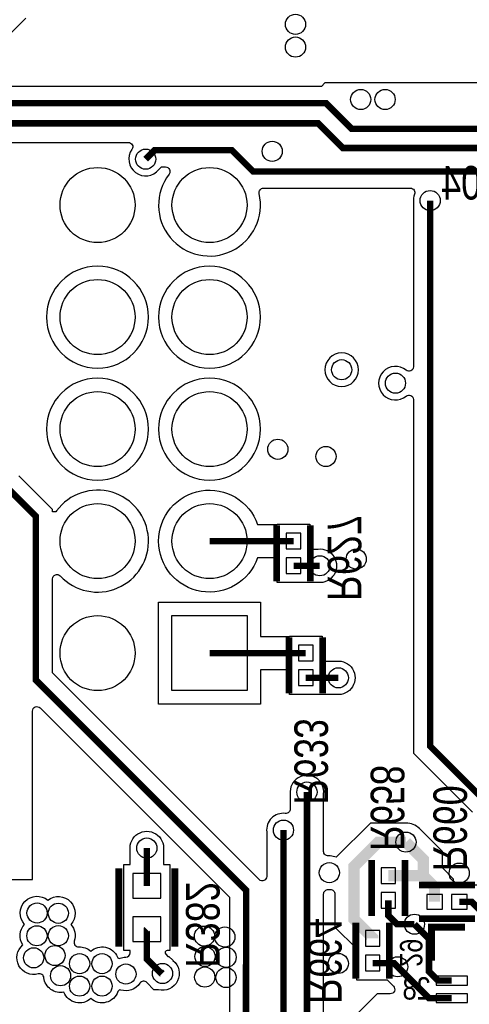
# Model space of a CAD drawing. Extents: x -394 to 5394, y -1015 to 6968.
# Tile 18 of 63: x 666 to 1067, y 883 to 1762. Entities that reach past the tile are written whole.
import ezdxf

# ---------------------------------------------------------------- set-up
doc = ezdxf.new("R2010")
doc.units = 0
for name, color, linetype in [('ET_BOTTOM', 1, 'CONTINUOUS'), ('PG_SILKSCREEN_BOTTOM', 2, 'CONTINUOUS'), ('PIN_BOTTOM', 1, 'CONTINUOUS'), ('RD_SILKSCREEN_BOTTOM', 254, 'CONTINUOUS'), ('VC_BOTTOM', 1, 'CONTINUOUS')]:
    doc.layers.add(name, color=color, linetype=linetype)

msp = doc.modelspace()

# ---------------------------------------------------------------- linework, layer by layer
at = {"layer": 'ET_BOTTOM'}
for points, const_width in [([(608, 1688), (939, 1688), (962, 1665), (1114, 1665), (1164, 1715), (1329, 1715), (1348, 1734), (1396, 1734), (1419, 1711), (1439.8307, 1711), (1472, 1678.8307), (1472, 1566.0001), (1537.0001, 1501), (1550, 1501), (1597, 1454), (1642, 1454), (1648, 1460), (1690, 1460), (1701, 1449), (1727.2, 1449), (1740, 1461.8), (1740, 1684.3469), (1855.4531, 1799.8)], 5.8), ([(600, 1670), (932, 1670), (954, 1648), (1118, 1648), (1171, 1701), (1337, 1701), (1355.9, 1719.9), (1390.1, 1719.9), (1414, 1696), (1435.3145, 1696), (1458, 1673.3145), (1458, 1556), (1531, 1483), (1548, 1483), (1591, 1440), (1648, 1440), (1654, 1446), (1682, 1446), (1696, 1432), (1732, 1432), (1754, 1454), (1754, 1678.8307), (1859.8693, 1784.7)], 5.8), ([(778, 1638), (786, 1646), (855, 1646), (874, 1627), (1118, 1627), (1155.9, 1664.9), (1269.0845, 1664.9), (1283.57, 1650.4145), (1283.57, 1471.5855), (1243.5845, 1431.6), (1228.6, 1431.6)], 5.8), ([(1032, 1601), (1032, 1113.9999), (1075.9999, 1070), (1118, 1070), (1140.73, 1047.27), (1147.99, 1047.27)], 5.8), ([(651.8739, 601.8739), (680.9457, 601.8739), (867.6, 788.5282), (867.6, 917.9347), (867.7, 918.0347), (867.7, 985.3), (679.9, 1173.1), (679.9, 1319.1), (653, 1346)], 5.8), ([(910, 1297.02), (891.75, 1297.02), (891.73, 1297), (835, 1297)], 5.8), ([(910, 1274.98), (933.5, 1274.98)], 5.8), ([(921, 1197.02), (902.75, 1197.02), (902.73, 1197), (835, 1197)], 5.8), ([(921, 1174.98), (950, 1174.98)], 5.8), ([(922, 1073), (922, 812), (954.21, 779.79), (968.45, 779.79)], 5.8), ([(901, 1039), (901, 796), (952.9, 744.1), (968.8, 744.1)], 5.8), ([(980.67, 942.32), (980.67, 942.82), (964, 959.49), (964, 1006.57), (985.73, 1028.3), (1010.4, 1028.3)], 10), ([(1025.94, 998.32), (1025.94, 1012.76), (1010.4, 1028.3)], 10), ([(779.0152, 989.1672), (779.0152, 1022.9848)], 5.8), ([(994.67, 998.32), (1025.94, 998.32)], 10), ([(1025.94, 998.32), (1035.95, 988.31), (1035.95, 975.03)], 10), ([(1018, 955), (1002.39, 955), (994.67, 962.72), (994.67, 976.28)], 5.8), ([(1080.85, 934.25), (1080.85, 963.15), (1068.97, 975.03), (1057.99, 975.03)], 5.8), ([(793, 911), (792.6, 911.4), (791.6, 911.4), (779, 924), (779, 950.5694), (779.0152, 950.5846)], 5.8), ([(1018, 955), (1031, 942), (1031, 912.7), (1038.98, 904.72), (1051.32, 904.72)], 5.8), ([(980.67, 920.28), (999.72, 920.28), (1003, 917)], 5.8), ([(1003, 917), (1031.03, 888.97), (1051.32, 888.97)], 5.8)]:
    msp.add_lwpolyline(points, dxfattribs=dict(at, const_width=const_width))
for points in [[(1322, 1766), (1285.9002, 1729.9002), (1157.8281, 1729.9002), (1133.9279, 1706), (994.4837, 1706), (994.314, 1706.0294, 0.086099), (989.186, 1706.0294), (989.0163, 1706), (972.7337, 1706), (972.564, 1706.0294, 0.086099), (967.436, 1706.0294), (967.2663, 1706), (938, 1706), (934.9002, 1702.9002), (645, 1702.9002), (645, 1738), (671, 1764)], [(653.0294, 1652.9998), (762.5077, 1652.9998, -0.609055), (765.7692, 1646.6841, 0.974115), (789.7587, 1628.6867), (792.1719, 1631.0998), (795.7028, 1631.0998, -0.621539), (798.8783, 1624.6675, 1.575877), (879.3415, 1607.2029, -0.482117), (883.2397, 1612.0998), (1014.3761, 1612.0998, -0.531391), (1018.0864, 1606.6051, 0.123492), (1017.088, 1599.3754), (1017.0998, 1599.2674), (1017.0998, 1452.6493, -0.634347), (1010.5525, 1449.5653, 2.122964), (1010.5525, 1426.4347, -0.634347), (1017.0998, 1423.3507), (1017.0998, 1107.828), (1069.828, 1055.0998)], [(1075.1419, 989.9302), (1057.99, 989.9302, 0.013761), (1057.1703, 989.9076, -0.430435), (1052.9502, 993.9016), (1052.9502, 995.3517), (1042.9402, 1005.3617), (1042.9402, 1019.8017), (1022.421, 1040.321, 0.198912), (1010.4, 1045.3002), (978.6883, 1045.3002), (948.1342, 1014.7461), (946.9484, 1015.1605, 0.098846), (941.1317, 1015.975, -0.431276), (936.9002, 1019.9683), (936.9002, 1071.2674), (936.912, 1071.3754, 1.114863), (907.088, 1071.3754), (907.0998, 1071.2674), (907.0998, 1057.8838, -0.447037), (902.6577, 1053.9083, 0.479992), (886.088, 1037.3754), (886.0998, 1037.2674), (886.0998, 997.6291, -0.668175), (879.2714, 994.8007), (694.8002, 1179.2719), (694.8002, 1263.2384, -0.680851), (701.7254, 1265.9666, 2.767347), (698.4086, 1324.0433), (697.809, 1323.232), (694.8002, 1323.232), (694.8002, 1325.2719), (664.7612, 1355.3109)], [(71.9998, 994.9998), (677.0002, 994.9998), (677.0002, 1145.2709, -0.668175), (683.8286, 1148.0993), (852.7998, 979.1281), (852.7998, 924.2066), (852.6998, 924.1066), (852.6998, 794.7001), (738.8286, 680.8289, -0.668175), (732.0002, 683.6573), (732.0002, 835.0002), (558.9998, 835.0002)], [(936.9002, 818.1719), (936.9002, 982.0317, -0.431276), (941.1317, 986.025, 0.027648), (942.7893, 986.0206, -0.429722), (946.9998, 982.0261), (946.9998, 952.4483), (966.1698, 933.2783), (966.1698, 923.7163), (966.1225, 923.5026, 0.109435), (966.1225, 917.0574), (966.1698, 916.8437), (966.1698, 905.2798), (993.6382, 905.2798, 0.001032), (993.6867, 905.2413), (999.1993, 899.7286, -0.668175), (996.3709, 892.9002), (984.8281, 892.9002), (965.0998, 873.1719)]]:
    msp.add_lwpolyline(points, format="xyb", dxfattribs=at)
for points in [[(780.5002, 1497, 1), (689.4998, 1497, 1)], [(880.5002, 1497, 1), (789.4998, 1497, 1)], [(968.0002, 1450, 1), (937.9998, 1450, 1)], [(780.5002, 1397, 1), (689.4998, 1397, 1)], [(880.5002, 1397, 1), (789.4998, 1397, 1)], [(895.4998, 1282.0998), (877.9913, 1282.0998, -5.938947), (877.9913, 1311.9002), (885.5581, 1311.9002), (885.5781, 1311.9202), (895.4998, 1311.9202), (895.4998, 1312.0202), (924.5002, 1312.0202), (924.5002, 1300.4563), (924.5475, 1300.2426, -0.109435), (924.5475, 1293.7974), (924.5002, 1293.5837), (924.5002, 1289.8802), (931.7674, 1289.8802), (931.8754, 1289.892, -1.114863), (931.8754, 1260.068), (931.7674, 1260.0798), (924.5002, 1260.0798), (924.5002, 1259.9798), (895.4998, 1259.9798), (895.4998, 1271.5437), (895.4525, 1271.7574, -0.109435), (895.4525, 1278.2026), (895.4998, 1278.4163)], [(880.5002, 1182.0998), (880.5002, 1151.4998), (789.4998, 1151.4998), (789.4998, 1242.5002), (880.5002, 1242.5002), (880.5002, 1211.9002), (896.5581, 1211.9002), (896.5781, 1211.9202), (906.4998, 1211.9202), (906.4998, 1212.0202), (935.5002, 1212.0202), (935.5002, 1200.4563), (935.5475, 1200.2426, -0.109435), (935.5475, 1193.7974), (935.5002, 1193.5837), (935.5002, 1189.8802), (948.2674, 1189.8802), (948.3754, 1189.892, -1.114863), (948.3754, 1160.068), (948.2674, 1160.0798), (935.5002, 1160.0798), (935.5002, 1159.9798), (906.4998, 1159.9798), (906.4998, 1171.5437), (906.4525, 1171.7574, -0.109435), (906.4525, 1178.2026), (906.4998, 1178.4163), (906.4998, 1182.0998)], [(729.01, 888.5794, -0.52337), (705.0349, 894.31, -0.438677), (687.1094, 907.1904, 0.459748), (682.0568, 910.5588, -0.807039), (668.3438, 936.4788, -0.344391), (669.9244, 954.8838, -0.936241), (690.6515, 976.4828, -0.91963), (711.1906, 954.76, -0.269343), (714.236, 940.0033, 0.528613), (718.236, 934.7402, -0.197857), (729.01, 930.9406, -0.511713), (752.7753, 925.7202, 0.395883), (755.2882, 924.6331, -0.083041), (760.1567, 925.5187, 0.410055), (764.0998, 929.5183), (764.0998, 931.5844), (758.515, 931.5844), (758.515, 1008.1674), (764.115, 1008.1674), (764.115, 1021.2522), (764.1032, 1021.3602, -1.114863), (793.9272, 1021.3602), (793.9154, 1021.2522), (793.9154, 1008.1674), (799.5154, 1008.1674), (799.5154, 931.5844), (797.3161, 931.5844, 0.668179), (795.9019, 928.1702), (797.7719, 926.3002), (798.7719, 926.3002), (802.3109, 922.7612), (802.3956, 922.6931, -0.803646), (789.3888, 896.441), (789.1516, 896.4998), (785.4281, 896.4998), (779.052, 902.876, 0.474582), (772.886, 902.2522, -0.337116), (755.7429, 896.2513, 0.411182), (753.23, 894.9854, -0.538722)]]:
    msp.add_lwpolyline(points, format="xyb", close=True, dxfattribs=at)
at = {"layer": 'PG_SILKSCREEN_BOTTOM', "const_width": 6}
for points in [[(895, 1261), (895, 1311)], [(925, 1261), (925, 1311)], [(906, 1161), (906, 1211)], [(936, 1161), (936, 1211)], [(979.67, 1012.3), (979.67, 962.3)], [(1009.67, 1012.3), (1009.67, 962.3)], [(754.0152, 1004.8759), (754.0152, 934.8759)], [(804.0152, 1004.8759), (804.0152, 934.8759)], [(1021.97, 990.03), (1071.97, 990.03)], [(965.67, 956.3), (965.67, 906.3)], [(995.67, 956.3), (995.67, 906.3)], [(1021.97, 960.03), (1071.97, 960.03)], [(1033.21, 922.36), (1033.21, 952.36), (1063.21, 952.36)]]:
    msp.add_lwpolyline(points, dxfattribs=at)
at = {"layer": 'PIN_BOTTOM'}
for points in [[(903.5, 1290.02), (916.5, 1290.02), (916.5, 1304.02), (903.5, 1304.02)], [(903.5, 1267.98), (916.5, 1267.98), (916.5, 1281.98), (903.5, 1281.98)], [(868.5, 1163.5), (801.5, 1163.5), (801.5, 1230.5), (868.5, 1230.5)], [(914.5, 1190.02), (927.5, 1190.02), (927.5, 1204.02), (914.5, 1204.02)], [(914.5, 1167.98), (927.5, 1167.98), (927.5, 1181.98), (914.5, 1181.98)], [(1001.17, 1005.32), (988.17, 1005.32), (988.17, 991.32), (1001.17, 991.32)], [(791.5152, 1000.1672), (766.5152, 1000.1672), (766.5152, 978.1672), (791.5152, 978.1672)], [(1001.17, 983.28), (988.17, 983.28), (988.17, 969.28), (1001.17, 969.28)], [(1028.95, 981.53), (1028.95, 968.53), (1042.95, 968.53), (1042.95, 981.53)], [(1050.99, 981.53), (1050.99, 968.53), (1064.99, 968.53), (1064.99, 981.53)], [(791.5152, 961.5846), (766.5152, 961.5846), (766.5152, 939.5846), (791.5152, 939.5846)], [(987.17, 949.32), (974.17, 949.32), (974.17, 935.32), (987.17, 935.32)], [(987.17, 927.28), (974.17, 927.28), (974.17, 913.28), (987.17, 913.28)], [(1037.32, 908.72), (1037.32, 900.72), (1065.32, 900.72), (1065.32, 908.72)], [(1037.32, 892.97), (1037.32, 884.97), (1065.32, 884.97), (1065.32, 892.97)]]:
    msp.add_lwpolyline(points, close=True, dxfattribs=at)
for centre in [(735, 1597), (835, 1597), (735, 1497), (835, 1497), (735, 1397), (835, 1397), (735, 1297), (835, 1297), (735, 1197)]:
    msp.add_circle(centre, 33.5, dxfattribs=at)
at = {"layer": 'VC_BOTTOM'}
for centre in [(911.8, 1758.35), (911.8, 1738.05), (970, 1691.25), (991.75, 1691.25), (891, 1645), (778, 1638), (1032, 1601), (953, 1450), (1001, 1438), (896, 1379), (938.98, 1372.56), (933.5, 1274.98), (966, 1281), (950, 1174.98), (922, 1073), (901, 1039), (1010.4, 1028.3), (779.0152, 1022.9848), (942, 1001), (1057.96, 1000.59), (681, 965), (700.01, 964.76), (1018, 955), (680.91, 944.67), (700.01, 944.76), (830.55, 944.35), (848.7, 943.6), (678, 925), (697, 927), (830.95, 926.1), (849.8, 925.45), (719.01, 919.76), (739.01, 919.76), (950, 920), (1003, 917), (702, 909), (760.37, 910.52), (793, 911), (830.74, 907.81), (849.7, 907.4), (719.01, 899.76), (739.01, 899.76)]:
    msp.add_circle(centre, 9, dxfattribs=at)

# ---------------------------------------------------------------- texts
at = {"layer": 'PG_SILKSCREEN_BOTTOM', "text_generation_flag": 2, "width": 0.85}
msp.add_text('29', height=20, rotation=270, dxfattribs=at).set_placement((1005.06, 916.84))
msp.add_text('28', height=20, dxfattribs=at).set_placement((1032.64, 887.72))
at = {"layer": 'RD_SILKSCREEN_BOTTOM', "text_generation_flag": 2, "width": 0.8}
msp.add_text('C604', height=30, dxfattribs=at).set_placement((1118.52, 1601.91))
for s, p in [('R627', (940.56, 1243.55)), ('R633', (910.8, 1061.88)), ('R658', (978.93, 1020.39)), ('R660', (1034.88, 1002.26)), ('R382', (813.9848, 916.1241)), ('R664', (922.99, 883.87))]:
    msp.add_text(s, height=30, rotation=270, dxfattribs=at).set_placement(p)

doc.saveas('drawing.dxf')
